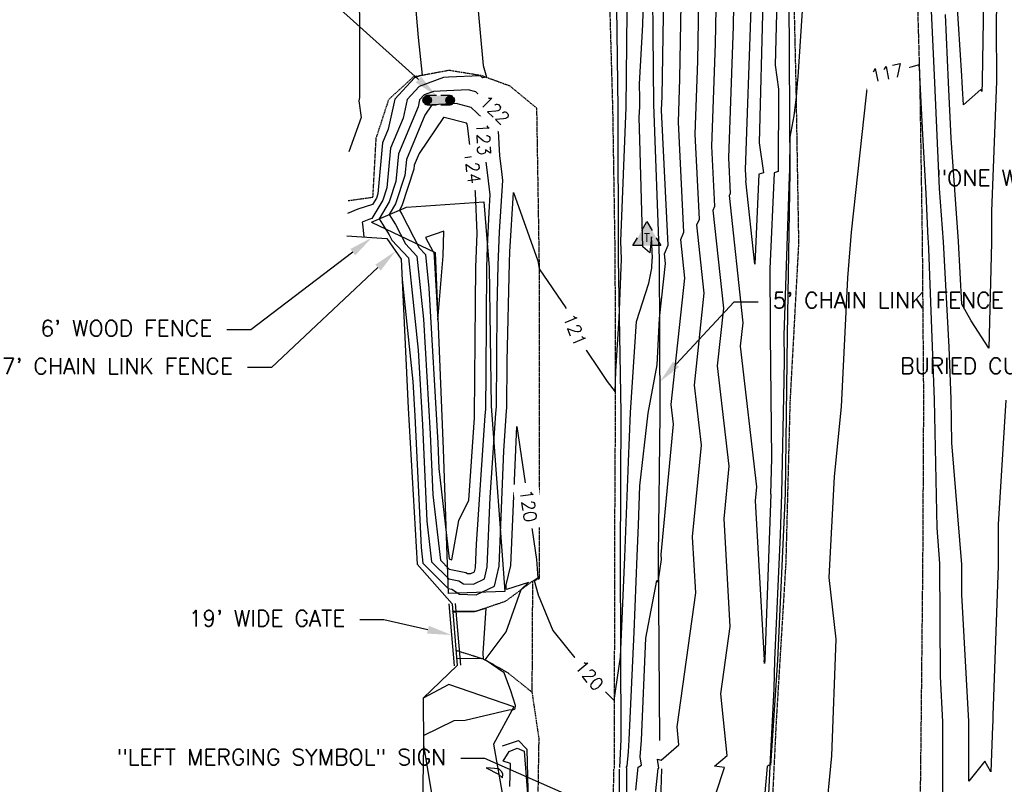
# Model space of a CAD drawing. Header units: feet. Extents: x 351431 to 355879, y 310968 to 329728.
# Tile 64 of 254: x 353314 to 353621, y 317545 to 317784. Entities that reach past the tile are written whole.
import ezdxf
from ezdxf.enums import TextEntityAlignment as Align

# ---------------------------------------------------------------- set-up
doc = ezdxf.new("R2010")
doc.units = ezdxf.units.FT
doc.header["$MEASUREMENT"] = 0
doc.linetypes.add('D25', pattern=[0.375, 0.25, -0.125])
doc.linetypes.add('HIDDEN2', pattern=[0.1875, 0.125, -0.0625])
for name, color, linetype in [('ELIF', 153, 'LINKFENCE'), ('ELTCH-EG2', 253, 'Continuous'), ('ELTCN-EG2', 251, 'Continuous'), ('ELTT', 3, 'Continuous'), ('ELYSP', 1, 'D25'), ('ELYSS', 2, 'Continuous'), ('ELYSU', 2, 'HIDDEN2'), ('ESIS', 5, 'Continuous'), ('ESMask', 155, 'Continuous'), ('ESUT', 2, 'Continuous'), ('ETFS', 6, 'Continuous'), ('ETIF', 4, 'Continuous'), ('ETIS', 2, 'Continuous'), ('ETTC', 252, 'Continuous'), ('ETUD', 4, 'Continuous')]:
    doc.layers.add(name, color=color, linetype=linetype)
doc.styles.add('ANNO-TOPO', font='simplex.shx')
doc.styles.add('L60', font='simplex', dxfattribs={"height": 2.4})
doc.styles.add('L80', font='simplex', dxfattribs={"height": 4})
doc.styles.add('ROMANSM', font='romansm.shx')
doc.linetypes.add('LINKFENCE', pattern='A,0.25,-0.08,0.25,-0.08,["X",ROMANSM,S=0.08,R=0,X=-0.004,Y=-0.04],-0.12', length=0.78)

# ---------------------------------------------------------------- blocks, each defined once
blk = doc.blocks.new('ESUTPED')
for points in [[(-0.0325, 0.0438), (0, 0.1), (0.0325, 0.0438)], [(-0.0325, -0.05), (-0.0866, -0.05), (-0.058, -0.0005)], [(0.058, -0.0005), (0.0866, -0.05), (0.0325, -0.05)]]:
    blk.add_lwpolyline(points)
at = {"layer": 'ESMask'}
blk.add_solid([(-0.0866, -0.05), (0, 0.1), (0.0866, -0.05)], dxfattribs=at)
at = {"style": 'L60'}
blk.add_text('T', height=0.0528, dxfattribs=at).set_placement((0, -0.0001), align=Align.MIDDLE)
blk = doc.blocks.new('ESIPVTSIGN')
for p, q in [((0.0573, 0.0286), (0, 0.0286)), ((0.143, 0.0286), (0.0857, 0.0286)), ((0, -0.0286), (0.0573, -0.0286)), ((0.0857, -0.0286), (0.143, -0.0286))]:
    blk.add_line(p, q)
for centre, start, end in [((0, 0), 145.06818, 214.93182), ((0, 0), 55.06818, 124.93182), ((0, 0), 325.06818, 34.93182), ((0.143, 0), 145.06818, 214.93182), ((0.143, 0), 55.06818, 124.93182), ((0.143, 0), 325.06818, 34.93182), ((0, 0), 235.06818, 304.93182), ((0.143, 0), 235.06818, 304.93182)]:
    blk.add_arc(centre, 0.0286, start, end)
at = {"layer": 'ESMask', "const_width": 0.0286}
for points in [[(0.0048, -0.0135, 0.998377), (-0.0048, 0.0135, 1.001626), (0.0048, -0.0135, -0.622608)], [(0.1478, -0.0135, 0.998377), (0.1382, 0.0135, 1.001626), (0.1478, -0.0135, -0.622608)]]:
    blk.add_lwpolyline(points, format="xyb", dxfattribs=at)
at = {"layer": 'ESMask'}
blk.add_solid([(0, 0.0286), (0.143, 0.0286), (0, -0.0286), (0.143, -0.0286)], dxfattribs=at)

msp = doc.modelspace()

# ---------------------------------------------------------------- linework, layer by layer
at = {"layer": 'ELIF', "flags": 128}
for points in [[(353474.29, 318381.4), (353475.29, 318367.62), (353479.29, 318323.11), (353483.04, 318277.73), (353487.21, 318231.72), (353491.09, 318184.5), (353494.07, 318138.29), (353498.39, 318088.72), (353502.1, 318046.62), (353504.17, 318000.83), (353506.39, 317951.15), (353508.46, 317903.05), (353510.4, 317857.39), (353511.25, 317812.97), (353511.8, 317757.18), (353513.53, 317709.19), (353513.76, 317660.76), (353513.19, 317616.44), (353513.62, 317559.06)], [(353416.26, 317716.28), (353428.68, 317715.43), (353433.15, 317709.02), (353435.33, 317662.6), (353438.16, 317613.98), (353449.02, 317601.68)], [(353448.02, 317601.6), (353449.62, 317582.31)], [(353449.02, 317601.68), (353450.62, 317582.39)], [(353450.02, 317601.76), (353451.61, 317582.48)], [(353450.62, 317582.39), (353440.02, 317572.29), (353440.12, 317557.56), (353449.16, 317503.29), (353447.05, 317454.37), (353445.52, 317410.79), (353443.05, 317355.82)], [(353496.26, 317124.56), (353500.44, 317170.16), (353503.56, 317221), (353506.1, 317269.62), (353508.24, 317318.36), (353510.87, 317368.73), (353511.09, 317404.94), (353512.1, 317448.5), (353512.71, 317497.05), (353514.37, 317550.22)]]:
    msp.add_lwpolyline(points, dxfattribs=at)
at = {"layer": 'ELTCH-EG2', "flags": 128}
for points, elevation in [([(353416.2, 317840.73), (353419.74, 317833.58), (353422.76, 317808.11), (353421.79, 317800.31), (353419.7, 317792.97), (353420.18, 317785.07), (353420.12, 317759.43), (353419.92, 317758.41), (353420.72, 317753.18), (353416.87, 317742.52)], 119), ([(353560.15, 317818.18), (353556.77, 317765.8), (353556.57, 317763.75), (353556.18, 317759.56), (353555.44, 317753.65), (353554.2, 317747.09), (353554.15, 317736.38), (353554.11, 317736.36), (353554.06, 317735.35), (353554.07, 317734.75), (353552.42, 317685.35), (353552.51, 317677.96), (353552.33, 317671.19), (353551.6, 317635.95), (353551.65, 317635.93), (353551.18, 317623.09), (353549.5, 317584.06), (353549.26, 317575.16), (353548.05, 317551.3), (353547.44, 317551.3), (353547.19, 317551), (353543.67, 317511.3)], 116), ([(353614.97, 317814.77), (353614.16, 317764.56), (353614.16, 317764.04), (353614.05, 317761.27), (353613.78, 317761.94), (353608.39, 317757.15), (353608.02, 317762.32), (353607.94, 317764.04), (353607.84, 317766.14), (353604.68, 317814.82)], 114), ([(353503.43, 317540.06), (353503.44, 317550.45), (353503.21, 317550.69), (353503.53, 317551.06), (353503.96, 317555.56), (353504.21, 317559.27), (353505.7, 317592.81), (353506.73, 317616.46), (353507.09, 317626.12), (353507.54, 317638.39), (353510.09, 317661.06), (353512.9, 317676.09), (353513.62, 317690.49), (353515.47, 317707.71), (353515.16, 317710.65), (353516.35, 317713.37), (353514.27, 317755.43), (353514.42, 317759.75), (353515.25, 317810.07)], 119), ([(353506.28, 317543.55), (353507.04, 317550.77), (353507.98, 317551.34), (353507.66, 317553.95), (353508.01, 317559.13), (353509.42, 317590.97), (353512.84, 317608.95), (353513.25, 317608.39), (353514.23, 317615.43), (353514.15, 317616.98), (353518.01, 317657.57), (353517.29, 317663.73), (353521.53, 317703.07), (353520.24, 317715.2), (353521.21, 317717.43), (353519.51, 317751.71), (353519.98, 317765.22), (353520.65, 317806.15)], 118), ([(353511.37, 317532.39), (353513.25, 317550.31), (353513.39, 317550.39), (353513.05, 317553.19), (353514.14, 317552.94), (353519.71, 317557.7), (353519.13, 317563.27), (353524.92, 317605.02), (353523.96, 317622.56), (353526.67, 317651.07), (353524.5, 317669.79), (353527.59, 317698.44), (353525.31, 317719.76), (353526.07, 317721.48), (353524.75, 317748), (353525.54, 317770.7), (353526.06, 317802.23)], 117), ([(353621.52, 317665.1), (353619.15, 317626.4), (353619.14, 317613.48), (353617.53, 317566.85), (353617.47, 317565.05), (353617.43, 317563.5), (353616.85, 317549.3), (353615.03, 317552.66), (353610.01, 317546.42), (353609.96, 317564.96), (353607.88, 317604.54), (353607.85, 317613.87), (353604.75, 317651.84), (353604.47, 317665.51), (353603.88, 317681.59), (353602.11, 317714.48), (353600.92, 317731.09), (353599.37, 317764.09), (353597.59, 317804.35)], 116), ([(353520.28, 317509.29), (353533.88, 317550.64), (353530.81, 317551.03), (353534.71, 317554.36), (353532.71, 317573.64), (353535.61, 317594.6), (353533.77, 317628.14), (353535.34, 317644.57), (353531.71, 317675.84), (353533.65, 317693.81), (353530.39, 317724.31), (353530.92, 317725.53), (353529.99, 317744.28), (353531.1, 317776.17), (353531.47, 317798.31)], 116), ([(353456.64, 317792.16), (353458.73, 317769.42), (353459.77, 317765.69), (353458.49, 317765.55), (353457.9, 317766.12), (353457.8, 317766.15), (353447.86, 317765.69), (353446.39, 317765.59), (353438.79, 317762.85), (353435.07, 317758.74), (353433.76, 317752.98), (353429.83, 317743.57), (353428.67, 317731.29), (353427.42, 317727.46), (353424.02, 317721.73), (353423.07, 317721.42), (353420.98, 317720.55), (353421.21, 317719.06), (353421.47, 317715.92)], 121), ([(353545.78, 317789.27), (353544.7, 317745.32), (353546.03, 317735.96), (353544.61, 317735.49), (353543.32, 317707.47), (353540.55, 317733.42), (353540.64, 317733.63), (353540.48, 317736.85), (353542.23, 317787.12)], 114), ([(353433.45, 317702.67), (353436.76, 317670.93), (353437.38, 317660.2), (353439.34, 317619.17), (353439.89, 317614.27), (353447.84, 317606.41), (353448.89, 317606.19), (353451.33, 317604.68), (353456.5, 317604.48), (353462.19, 317607.16), (353463.67, 317613.38), (353465.17, 317649.31), (353466, 317661.74), (353466.12, 317662.69), (353466.18, 317677.2), (353466.87, 317708.04), (353467, 317711.29), (353468.2, 317729.83), (353475.71, 317708.48), (353475.91, 317707.23), (353476.1, 317706.02), (353484.41, 317693.9), (353488.28, 317684.45), (353497.38, 317670.92), (353499.82, 317667.66), (353500.08, 317674.1), (353501.09, 317690.67), (353501.78, 317708.99), (353501.59, 317714.64), (353503.26, 317756.25), (353503.59, 317786.14)], 121), ([(353601.97, 317515.19), (353601.93, 317545.49), (353601.88, 317564.92), (353601.14, 317578.96), (353601.01, 317614.23), (353600.11, 317625.27), (353599.3, 317665.22), (353597.57, 317712.23), (353597.45, 317714.39), (353597.37, 317715.47), (353596.71, 317729.51), (353595.67, 317747.92), (353594.88, 317764.06), (353594.73, 317766.94), (353594.55, 317769.63), (353588.64, 317767.92), (353578.65, 317765.93), (353573.36, 317717.41), (353572.17, 317703.19), (353570.26, 317662.99), (353568.01, 317641.34), (353566.4, 317609.89), (353568.62, 317590.62), (353567.21, 317554.23), (353565.29, 317533.89)], 117), ([(353429.4, 317716.58), (353430.22, 317714.99), (353435.43, 317709.48), (353438.44, 317680.63), (353439.77, 317657.4), (353441.2, 317627.4), (353442.63, 317614.74), (353447.98, 317609.45), (353451.09, 317608.79), (353452.56, 317607.89), (353455.67, 317607.76), (353459.1, 317609.38), (353459.99, 317613.12), (353460.9, 317634.78), (353462.65, 317661.03), (353462.9, 317663.06), (353463.03, 317693.71), (353463.33, 317707.13), (353463.77, 317717.5), (353464.81, 317733.49), (353464.47, 317736.3), (353463.86, 317741.2), (353463.14, 317754.71), (353456.44, 317761.2), (353454.03, 317761.83), (353447.39, 317761.52), (353443.2, 317761.24), (353440.32, 317760.2), (353438.91, 317758.64), (353438.41, 317756.46), (353432.3, 317741.83), (353431.49, 317733.22), (353429.41, 317726.87), (353426.3, 317721.61), (353429.4, 317716.58)], 122), ([(353431.4, 317719.79), (353434.51, 317713.77), (353438.06, 317710), (353440.11, 317690.33), (353442.15, 317654.61), (353443.06, 317635.62), (353445.38, 317615.2), (353448.13, 317612.48), (353453.28, 317611.4), (353453.78, 317611.09), (353454.84, 317611.04), (353456.01, 317611.59), (353456.31, 317612.87), (353456.62, 317620.24), (353459.3, 317660.33), (353459.54, 317662.31), (353459.64, 317673.57), (353459.82, 317706.46), (353460.07, 317712.82), (353460.54, 317723.72), (353460.89, 317729.08), (353460.14, 317735.22), (353458.82, 317745.94), (353458.45, 317752.92), (353454.98, 317756.28), (353450.27, 317757.52), (353446.91, 317757.36), (353442.68, 317757.07), (353440.55, 317753.93), (353434.77, 317740.09), (353434.31, 317735.14), (353431.41, 317726.27), (353429.45, 317722.96), (353431.4, 317719.79)], 123), ([(353433.4, 317723), (353438.79, 317712.54), (353440.69, 317710.53), (353441.79, 317700.03), (353444.54, 317651.81), (353444.92, 317643.85), (353448.12, 317615.67), (353448.27, 317615.52), (353448.95, 317615.37), (353451.14, 317627.61), (353454.23, 317633.9), (353455.95, 317659.62), (353456.04, 317660.35), (353456.34, 317695.25), (353456.4, 317706.58), (353456.82, 317717.04), (353456.36, 317729.68), (353455.82, 317734.14), (353453.78, 317750.68), (353453.76, 317751.14), (353453.53, 317751.36), (353446.5, 317753.2), (353446.44, 317753.2), (353446.37, 317753.19), (353438.75, 317741.97), (353437.25, 317738.36), (353437.12, 317737.06), (353433.41, 317725.68), (353432.6, 317724.31), (353433.4, 317723)], 124), ([(353466.96, 317544.74), (353467.24, 317551.85), (353464.9, 317552.58), (353466.77, 317555.64), (353469.32, 317556.63), (353471.51, 317555.77), (353472.65, 317541.07)], 119)]:
    msp.add_lwpolyline(points, dxfattribs=dict(at, elevation=elevation))
at = {"layer": 'ELTCN-EG2', "flags": 128}
for points, elevation in [([(353619.07, 317814.63), (353618.54, 317782.22), (353618.61, 317764.41), (353617.02, 317724), (353617.08, 317714.26), (353616.23, 317681.27), (353610.78, 317689.78), (353607.82, 317695.02), (353606.76, 317714.57), (353604.47, 317746.7), (353603.65, 317764.06), (353602.72, 317785.24)], 115), ([(353440.1, 317560.65), (353449.65, 317565.3), (353453.04, 317565.39), (353466.67, 317568.6), (353467.83, 317568.75), (353467.98, 317568.57), (353468.36, 317568.83), (353468.69, 317568.98), (353468.74, 317569.93), (353467.31, 317574.51), (353465.29, 317580.11), (353459.29, 317584.2), (353465.88, 317592.93), (353470.58, 317606.09), (353472.86, 317608.24), (353465.99, 317606.06), (353465.83, 317606.6), (353465.91, 317607.55), (353467.35, 317613.63), (353469.16, 317656.94), (353475.29, 317615.45), (353475.78, 317609.65), (353474.61, 317608.87), (353475.83, 317604.46), (353480.44, 317593.28), (353488.1, 317583.82), (353491.93, 317579.2), (353499.56, 317571.49), (353500.04, 317575.1), (353501.51, 317585.02), (353502.86, 317616.19), (353503.99, 317645.91), (353504.55, 317661.27), (353506.5, 317689.62), (353510.33, 317701.53), (353511.21, 317706.21), (353511.35, 317708.98), (353511.5, 317709.32), (353511.16, 317716.02), (353510.65, 317710.98), (353508.47, 317712.9), (353507.56, 317746.22), (353507.32, 317753.15), (353507.46, 317756.62), (353507.49, 317759.11), (353507.42, 317763.62), (353508.45, 317782.05), (353509.26, 317812.47)], 120), ([(353550.16, 317789.81), (353549.67, 317769.5), (353550.74, 317761.95), (353550.6, 317736.34), (353549.36, 317735.93), (353547.97, 317706.01), (353548.16, 317688.26), (353548.07, 317685.51), (353548.55, 317646.91), (353548.25, 317635.81), (353548.32, 317635.78), (353546.43, 317584.41), (353546.41, 317584.1), (353546.38, 317583.02), (353546.28, 317584.02), (353546.3, 317584.19), (353543.59, 317633.72), (353544, 317638.07), (353538.92, 317681.9), (353539.7, 317689.18), (353535.47, 317728.87), (353535.78, 317729.58), (353535.24, 317740.56), (353536.67, 317781.65), (353536.88, 317794.4)], 115), ([(353437.34, 317791.49), (353438.42, 317778.12), (353439.74, 317766.4), (353437.27, 317765.5), (353431.23, 317758.83), (353429.11, 317749.5), (353427.36, 317745.31), (353425.85, 317729.37), (353425.42, 317728.05), (353424.25, 317726.07), (353419.62, 317724.59), (353416.46, 317723.27)], 120), ([(353446.47, 317717.79), (353440.78, 317715.78), (353443.08, 317711.32), (353443.32, 317711.06), (353443.46, 317709.73), (353444.58, 317690.11), (353446.25, 317710.09), (353446.47, 317717.79)], 125), ([(353449.04, 317599.23), (353449.15, 317599.31), (353455.92, 317599.38), (353456.31, 317599.33), (353459.48, 317600.29), (353458.58, 317586.26), (353458.75, 317584.46), (353450.46, 317584.58)], 120), ([(353459.59, 317550.53), (353463.51, 317548.53), (353464.75, 317547.44), (353464.81, 317548.55), (353464.82, 317548.77), (353464.75, 317548.79), (353464.56, 317549.29), (353463.57, 317550.19), (353459.59, 317550.53)], 120)]:
    msp.add_lwpolyline(points, dxfattribs=dict(at, elevation=elevation))
at = {"layer": 'ELTT', "flags": 128}
for points in [[(353423.96, 317720.6), (353434.81, 317725.27), (353458.91, 317726.86), (353460.6, 317706.43), (353461.21, 317663.25), (353465.4, 317605.5), (353447.77, 317604.85)], [(353423.96, 317720.6), (353443.71, 317711.14), (353446.27, 317649.79), (353447.77, 317604.85)], [(353468.26, 317569.53), (353448.05, 317576.49), (353440.02, 317572.29), (353440.12, 317557.56), (353439.65, 317533.29), (353443.68, 317502.59), (353438.33, 317454.05), (353443.57, 317314)], [(353468.26, 317569.53), (353461.93, 317557.87), (353464.88, 317540.88), (353459.4, 317514.32), (353452.53, 317453.98), (353449.35, 317351.85), (353447.74, 317312.1), (353443.57, 317314)], [(353511.09, 317404.94), (353512.1, 317448.5), (353512.71, 317497.05), (353514.37, 317550.22)]]:
    msp.add_lwpolyline(points, dxfattribs=at)
at = {"layer": 'ELYSP', "flags": 128}
for points in [[(353325.25, 320230.5), (353327.28, 320185.02), (353329.27, 320137.97), (353331.49, 320090.69), (353333.18, 320043.16), (353335.49, 319996.85), (353337.91, 319950.62), (353341, 319897.27), (353343.65, 319851.36), (353346.5, 319803.24), (353349.17, 319756.94), (353351.25, 319710.48), (353355.01, 319661.66), (353357.95, 319616.56), (353361.11, 319571.16), (353364.41, 319526.89), (353367.83, 319482.4), (353371.26, 319437.71), (353374.84, 319391.5), (353378.34, 319345.78), (353381.92, 319299.99), (353385.63, 319254.39), (353389.18, 319208.52), (353393.13, 319162.92), (353397.1, 319117.99), (353400.78, 319073.47), (353404.82, 319029.07), (353409.48, 318981.66), (353413.57, 318935.55), (353417.57, 318887.31), (353421.2, 318839.55), (353425.39, 318792.44), (353429.85, 318744.33), (353434.33, 318695.1), (353438.97, 318644.4), (353443.52, 318592.07), (353447.46, 318538.6), (353452.68, 318485.7), (353454.37, 318459.34), (353458.67, 318415.19), (353462.25, 318366.98), (353466.08, 318322.23), (353469.82, 318275.04), (353473.15, 318231.65), (353477.12, 318183.6), (353480.62, 318137.49), (353484.36, 318089.92), (353487.53, 318045.51), (353490.16, 317998.1), (353492.31, 317950.32), (353493.91, 317901.53), (353496.3, 317855.96), (353497.44, 317811.01), (353499.02, 317755.83), (353499.76, 317709.25), (353499.83, 317660.98), (353499.58, 317615.85), (353499.55, 317559.66), (353499.47, 317550.14)], [(353378.64, 320228.17), (353380.99, 320177.68), (353383.06, 320148.88), (353383.94, 320144.7), (353385.61, 320140.46), (353386.09, 320128.16), (353388.57, 320078.03), (353391.47, 320028.01), (353394.12, 319978.45), (353399.52, 319877.95), (353402.64, 319827.79), (353405.49, 319777.76), (353408.45, 319728.06), (353411.82, 319677.73), (353415, 319627.95), (353418.36, 319578.01), (353422.11, 319527.92), (353425.76, 319477.73), (353429.65, 319427.95), (353433.71, 319377.95), (353437.49, 319327.75), (353441.39, 319277.45), (353445.85, 319227.94), (353449.87, 319177.64), (353454.19, 319127.59), (353460.05, 319061.85), (353464.66, 319012.05), (353468.88, 318962.53), (353473.33, 318912.88), (353477.42, 318862.86), (353481.67, 318812.82), (353485.84, 318763.37), (353490.46, 318713.15), (353494.19, 318662.85), (353499.43, 318613.71), (353503.99, 318564.23), (353507.36, 318513.93), (353511.16, 318464.16), (353515.35, 318413.93), (353519.26, 318364.59), (353522.77, 318314.64), (353527.27, 318264.83), (353531.55, 318209.22), (353535.3, 318159.58), (353538.85, 318110.5), (353542.63, 318061.1), (353545.44, 318010.9), (353548.35, 317962.15), (353550.97, 317912.71), (353553.34, 317862.42), (353554.95, 317813.47), (353556.11, 317763.52), (353556.96, 317713.94), (353554.27, 317664.48), (353552.98, 317614.47), (353549.96, 317564.69), (353547.59, 317515.72), (353544.8, 317465.91), (353541.17, 317416.48), (353536.92, 317367.11), (353533, 317317.27), (353528.26, 317268.15), (353523.78, 317219.03), (353517.73, 317169.49), (353509.26, 317120.41), (353499.11, 317071.62), (353491.02, 317035.86), (353487.7, 317026.13), (353485.62, 317023.45), (353481.35, 317022.59), (353478.27, 317025.14), (353480.93, 317071.61), (353483.88, 317118.16), (353486.75, 317167.75), (353489.19, 317213.76), (353491.32, 317263.15), (353492.87, 317310.09), (353494.46, 317357.6), (353496.36, 317406.01), (353497.73, 317454.88), (353498.85, 317501.61), (353499.41, 317550.09)], [(353419.97, 320230.49), (353422.19, 320179.88), (353424.5, 320129.05), (353426.92, 320079.71), (353429.71, 320028.31), (353432.23, 319979.89), (353434.8, 319928.62), (353437.54, 319879.64), (353440.38, 319830.09), (353443.44, 319779.85), (353446.38, 319730.26), (353449.7, 319680.31), (353452.8, 319630.71), (353456.41, 319580.31), (353459.86, 319530.66), (353463.51, 319480.58), (353467.37, 319430.78), (353471.27, 319381.02), (353475.22, 319331.11), (353479.29, 319281.29), (353483.61, 319230.95), (353487.72, 319181.28), (353491.99, 319131.73), (353493.47, 319114.97), (353497.85, 319064.83), (353502.47, 319015.35), (353506.66, 318965.52), (353511.05, 318915.96), (353515.44, 318865.23), (353519.53, 318816.52), (353523.85, 318765.66), (353528.33, 318715.56), (353532.53, 318666.62), (353536.45, 318619.34), (353540.91, 318567.05), (353545.19, 318517.12), (353549.33, 318467.12), (353553.29, 318417.9), (353557.45, 318367.73), (353561.46, 318319.15), (353565.79, 318264.65), (353569.66, 318212.81), (353573.16, 318163.17), (353577.07, 318113.28), (353580.48, 318064.77), (353583.75, 318013.32), (353586.53, 317964.4), (353589.24, 317913.84), (353591.55, 317864.39), (353593.28, 317814.26), (353594.71, 317764.05), (353595.48, 317714.52), (353595.88, 317665.34), (353595.61, 317614.57), (353595.11, 317565.02), (353594.54, 317514.86), (353593.73, 317464.66), (353592.47, 317415.42), (353591.06, 317366.01), (353589.46, 317315.48), (353587.46, 317264.63), (353585.3, 317215.87), (353582.77, 317166.1), (353579.82, 317116.2), (353576.6, 317064.78), (353573.17, 317016.57), (353571.39, 316992.63), (353567.24, 316939.29), (353563.41, 316891.32), (353559.08, 316841.37), (353554.82, 316791.72), (353551.19, 316741.28), (353548.88, 316711.62)], [(353416.69, 317727.28), (353424.37, 317728.36), (353425.37, 317746.7), (353429.35, 317758.88), (353437.04, 317765.9), (353448.11, 317767.93), (353457.97, 317766.34), (353466.88, 317763.1), (353475.33, 317756.14), (353476.1, 317708.48), (353476.1, 317661.6), (353476.12, 317615.72), (353476.14, 317609.38), (353474.06, 317608.68), (353473.88, 317574.14), (353476.02, 317559.73), (353475.15, 317505.86), (353474.05, 317453.81), (353472.32, 317401.05), (353470.63, 317347.35), (353469.23, 317310.64), (353463.71, 317306.86), (353456.07, 317304.77), (353433.51, 317310.89), (353433.05, 317347.23), (353434.01, 317372.71), (353431.84, 317384.34), (353409.29, 317384.91)]]:
    msp.add_lwpolyline(points, dxfattribs=at)
at = {"layer": 'ELYSS', "flags": 128}
for points in [[(353489.17, 318045.64), (353491.57, 317998.4), (353494.13, 317950.65), (353496.51, 317901.58), (353498.67, 317856.02), (353499.98, 317811.2), (353500.62, 317756.02), (353500.76, 317709.09), (353501.61, 317661.12), (353501.36, 317616.09), (353501.64, 317559.37), (353501.2, 317550.6)], [(353542.02, 318041.81), (353545.16, 317989.89), (353547.53, 317941.27), (353550.22, 317888.98), (353552.03, 317840.4), (353553.93, 317790.27), (353554.27, 317736.38), (353553.45, 317685.32), (353552.76, 317635.97), (353550.4, 317584.05), (353548.17, 317551.27)], [(353464.77, 317557.36), (353469.74, 317559.02), (353472.34, 317556.36), (353472.68, 317539.4), (353472.34, 317513.53), (353472.44, 317506.03), (353470.98, 317453.87), (353469.56, 317400.82), (353469.04, 317347.36), (353467.4, 317316.66), (353461.83, 317308.93), (353456.59, 317306.59), (353450.68, 317307.85)], [(353547.98, 317551.07), (353545.72, 317502.96), (353541.86, 317455.05), (353539.47, 317405.3), (353535.16, 317356.38), (353530.93, 317307.64), (353526.64, 317259.63), (353521.63, 317211.67), (353516.05, 317162.25), (353507.26, 317113.04), (353500.18, 317081.28), (353489.92, 317042.66), (353482.56, 317044), (353482.53, 317071.41), (353486.29, 317117.9), (353488.19, 317167.71), (353491.29, 317213.76), (353492.91, 317263.04), (353496.33, 317309.96), (353496.6, 317357.29), (353499.17, 317406.14), (353499.17, 317454.78), (353500.92, 317501.41), (353501.17, 317550.15)]]:
    msp.add_lwpolyline(points, dxfattribs=at)
at = {"layer": 'ELYSU', "flags": 128}
for points in [[(353474.06, 317608.68), (353465.64, 317602.4), (353456.28, 317599.2), (353449.04, 317599.07)], [(353450.27, 317587.17), (353458.91, 317584.41), (353466.2, 317580.3), (353473.88, 317574.14)]]:
    msp.add_lwpolyline(points, dxfattribs=at)
at = {"layer": 'ETFS', "linetype": 'ByBlock', "lineweight": -2}
msp.add_line((353459.19, 317553.45), (353451.69, 317553.45), dxfattribs=at)
msp.add_lwpolyline([(353498.09, 317536.31), (353459.19, 317553.45)], dxfattribs=at)
at = {"layer": 'ETIF', "linetype": 'ByBlock', "lineweight": -2}
for p, q in [((353536.88, 317695.74), (353544.38, 317695.74)), ((353386.32, 317687.04), (353378.82, 317687.04)), ((353392.76, 317675.24), (353385.26, 317675.24)), ((353427.77, 317596.67), (353420.27, 317596.67))]:
    msp.add_line(p, q, dxfattribs=at)
for points in [[(353418.08, 317711.2), (353386.32, 317687.04)], [(353425.93, 317706.4), (353392.76, 317675.24)], [(353518.81, 317676.28), (353536.88, 317695.74)], [(353441.51, 317593.58), (353427.77, 317596.67)]]:
    msp.add_lwpolyline(points, dxfattribs=at)
at = {"layer": 'ETIF'}
for points in [[(353417.32, 317712.2), (353424.05, 317715.75), (353418.83, 317710.21)], [(353425.08, 317707.31), (353431.4, 317711.53), (353426.79, 317705.48)], [(353519.73, 317675.43), (353513.71, 317670.78), (353517.9, 317677.13)], [(353441.78, 317594.8), (353448.82, 317591.93), (353441.23, 317592.36)]]:
    msp.add_solid(points, dxfattribs=at)
at = {"layer": 'ETIS', "linetype": 'ByBlock', "lineweight": -2}
msp.add_lwpolyline([(353438.52, 317764.99), (353410.16, 317790.56)], dxfattribs=at)
at = {"layer": 'ETIS'}
msp.add_solid([(353439.36, 317765.92), (353444.1, 317759.97), (353437.69, 317764.06)], dxfattribs=at)

# ---------------------------------------------------------------- block references
at = {"layer": 'ESIS', "xscale": 50, "yscale": 50, "zscale": 50}
msp.add_blockref('ESIPVTSIGN', (353441.25, 317758.58), dxfattribs=at)
at = {"layer": 'ESUT', "xscale": 50, "yscale": 50, "zscale": 50}
msp.add_blockref('ESUTPED', (353509.71, 317715.75), dxfattribs=at)

# ---------------------------------------------------------------- texts
at = {"layer": 'ETFS', "char_height": 5, "attachment_point": 3, "style": 'ANNO-TOPO'}
for s, insert in [('"ONE WAY (NORTH)" SIGN', (353686.63, 317736.83)), ('"LEFT MERGING SYMBOL" SIGN', (353447.19, 317556.4))]:
    msp.add_mtext(s, dxfattribs=dict(at, insert=insert))
at = {"layer": 'ETIF', "char_height": 5, "style": 'ANNO-TOPO'}
for s, insert, attachment_point in [("5' CHAIN LINK FENCE", (353548.88, 317698.74), 1), ("6' WOOD FENCE", (353374.32, 317689.99), 3), ("7' CHAIN LINK FENCE", (353380.76, 317678.19), 3), ("19' WIDE GATE", (353415.77, 317599.62), 3)]:
    msp.add_mtext(s, dxfattribs=dict(at, insert=insert, attachment_point=attachment_point))
at = {"layer": 'ETUD', "insert": (353684.2, 317678.3), "char_height": 5, "attachment_point": 3, "style": 'ANNO-TOPO'}
msp.add_mtext('BURIED CULVERT, UNK. SIZE\\PTOP ELEV=112.51', dxfattribs=at)

# ---------------------------------------------------------------- next in the draw order: texts
at = {"layer": 'ETTC', "char_height": 4, "attachment_point": 5, "style": 'L80', "bg_fill": 3, "box_fill_scale": 1.5, "bg_fill_color": 256, "bg_fill_true_color": 13158600}
for s, insert, rotation, bg_fill_transparency in [('{117}', (353584.46, 317767.09, 117), 11.2502, 11201232), ('{124}', (353455.39, 317737.63, 124), 277.0411, 0), ('{121}', (353487.25, 317686.97, 121), 292.3036, 0), ('{120}', (353472.81, 317632.22, 120), 278.4094, 4709268), ('{120}', (353491.8, 317579.36, 120), 309.662, 0)]:
    msp.add_mtext(s, dxfattribs=dict(at, insert=insert, rotation=rotation, bg_fill_transparency=bg_fill_transparency))

# ---------------------------------------------------------------- next in the draw order: texts
at = {"layer": 'ETTC', "insert": (353458.79, 317746.45, 123), "char_height": 4, "attachment_point": 5, "rotation": 273.0618, "style": 'L80', "bg_fill": 3, "box_fill_scale": 1.5, "bg_fill_color": 256, "bg_fill_true_color": 13158600, "bg_fill_transparency": 11027292}
msp.add_mtext('{123}', dxfattribs=at)

# ---------------------------------------------------------------- next in the draw order: texts
at = {"layer": 'ETTC', "insert": (353462.3, 317755.53, 122), "char_height": 4, "attachment_point": 5, "rotation": 315.8763, "style": 'L80', "bg_fill": 3, "box_fill_scale": 1.5, "bg_fill_color": 256, "bg_fill_true_color": 13158600, "bg_fill_transparency": 8541740}
msp.add_mtext('{122}', dxfattribs=at)

doc.saveas('drawing.dxf')
